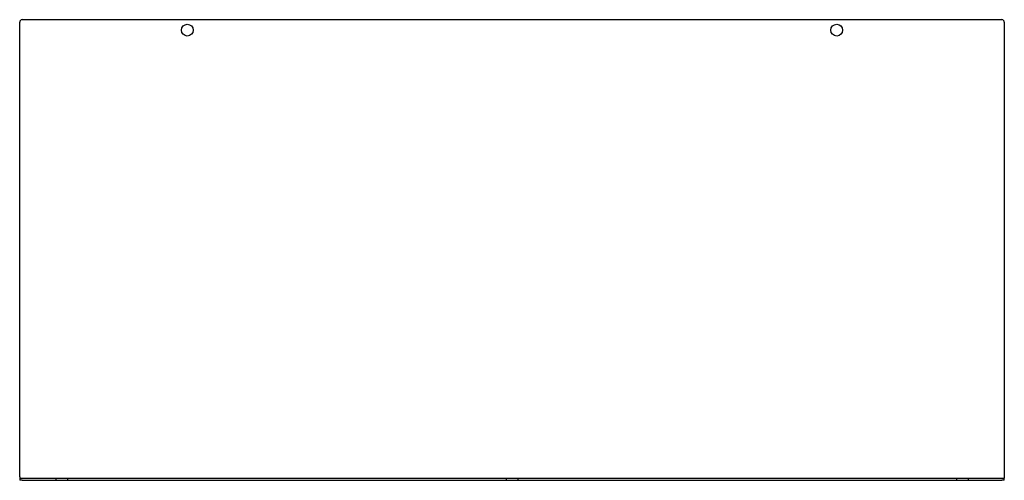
# Model space of a CAD drawing. Header units: inches. Extents: x 18.8 to 42.3, y 10.8 to 21.8.
import ezdxf

# ---------------------------------------------------------------- set-up
doc = ezdxf.new("R2010")
doc.units = ezdxf.units.IN
doc.header["$MEASUREMENT"] = 0
doc.linetypes.add('DASHED_SPACE', pattern=[0.2067, 0.1654, -0.0413])
doc.layers.add('Hidden Edges(ANSI)', color=7, linetype='DASHED_SPACE', lineweight=25)
doc.layers.add('Visible Edges(ANSI)', color=7, linetype='Continuous', lineweight=25)

msp = doc.modelspace()

# ---------------------------------------------------------------- linework, layer by layer
at = {"layer": 'Hidden Edges(ANSI)', "ltscale": 0.100849}
for p, q in [((19.641, 10.882), (19.641, 10.829)), ((19.922, 10.882), (19.922, 10.829)), ((30.391, 10.882), (30.391, 10.829)), ((30.672, 10.882), (30.672, 10.829)), ((41.141, 10.882), (41.141, 10.829)), ((41.422, 10.882), (41.422, 10.829))]:
    msp.add_line(p, q, dxfattribs=at)
at = {"layer": 'Visible Edges(ANSI)'}
for p, q in [((18.782, 10.913), (18.782, 21.767)), ((18.844, 21.829), (42.22, 21.829)), ((42.282, 21.767), (42.282, 10.913)), ((18.782, 10.913), (18.782, 10.882)), ((18.782, 10.882), (18.844, 10.882)), ((18.782, 10.882), (18.782, 10.829)), ((18.844, 10.829), (18.782, 10.829)), ((18.844, 10.882), (42.22, 10.882)), ((18.844, 10.829), (42.22, 10.829)), ((42.22, 10.882), (42.282, 10.882)), ((42.282, 10.829), (42.22, 10.829)), ((42.282, 10.913), (42.282, 10.882)), ((42.282, 10.829), (42.282, 10.882))]:
    msp.add_line(p, q, dxfattribs=at)
for centre in [(22.782, 21.579), (38.282, 21.579)]:
    msp.add_circle(centre, 0.141, dxfattribs=at)
for centre, start, end in [((18.844, 21.767), 90, 180), ((42.22, 21.767), 0, 90)]:
    msp.add_arc(centre, 0.062, start, end, dxfattribs=at)

doc.saveas('drawing.dxf')
